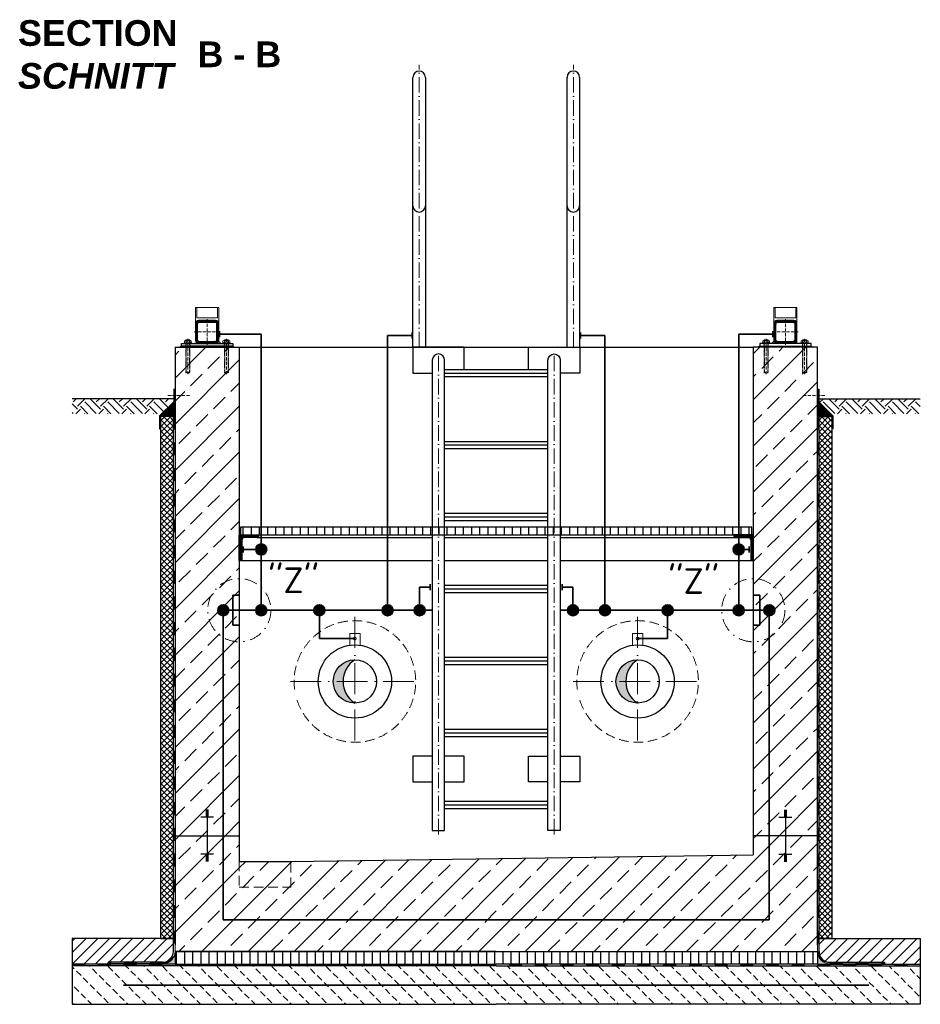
# Model space of a CAD drawing. Header units: millimetres. Extents: x -74917 to 39069, y -531 to 18593.
# Tile 12 of 12: x 18133 to 21637, y 3745 to 7576. Entities that reach past the tile are written whole.
import ezdxf

# ---------------------------------------------------------------- set-up
doc = ezdxf.new("R2010")
doc.units = ezdxf.units.MM
for name, pattern in [('ACAD_ISO10W100', [18, 12, -3, 0, -3]), ('JIS_02_1.0', [2, 1, -1]), ('STRICHPUNKT2', [0.5, 0.25, -0.125, 0, -0.125]), ('VERDECKT2', [0.1875, 0.125, -0.0625])]:
    doc.linetypes.add(name, pattern=pattern)
for name, color, linetype, lineweight in [('Beschriftung', 7, 'Continuous', 9), ('P------T7', 7, 'Continuous', 18), ('P-DABDICHTUNG', 7, 'Continuous', 18), ('P-ES-MD', 1, 'VERDECKT2', 18), ('P-SSLEIX', 7, 'STRICHPUNKT2', 18), ('verz. Bandstahl 30x3_5mm auf Putz', 1, 'GRENZE1', 35), ('verz. Bandstahl 30x3_5mm im Beton', 5, 'GRENZE1', 35)]:
    doc.layers.add(name, color=color, linetype=linetype, lineweight=lineweight)
doc.styles.add('LBB3.5M1000', font='isocp.shx', dxfattribs={"height": 3.5})
doc.linetypes.add('GRENZE1', pattern='A,6.35,-2.54,[133,ltypeshp.shx,S=2.54,R=0,X=-2.54,Y=0],-2.54,25.4', length=36.83)
pattern_1 = [(45, (18537.166, 6071.91), (7e-15, 89.8026), [63.5, -63.5]), (45, (18520.33, 6088.75), (7e-15, 89.8026), [63.5, -63.5]), (45, (18503.49, 6105.586), (7e-15, 89.8026), [63.5, -63.5]), (135, (18503.49, 6116.81), (-89.8026, 7e-15), [63.5, -63.5]), (135, (18520.33, 6133.65), (-89.8026, 7e-15), [63.5, -63.5]), (135, (18537.166, 6150.49), (-89.8026, 7e-15), [63.5, -63.5])]
pattern_2 = [(45, (19987.17, 5276.05), (-89.803, 89.803), []), (45, (20076.97, 5276.05), (-89.8026, 89.8026), [63.5, -31.75])]
pattern_3 = [(50, (21319.3386, 3926.0474), (3.4683817, -0.303444), [0.36267, -3.989368]), (355, (21319.3386, 3926.0474), (-0.6709456, 3.6372986), [0.290136, -3.1914945]), (100.45144, (21319.6276, 3926.022), (2.797436, 3.3338545), [0.308222, -3.3904412]), (46.1842, (21319.3386, 3927.0145), (5.16075, -0.800385), [0.544005, -5.984052]), (96.63564, (21319.7686, 3926.948), (4.519649, 4.710446), [0.462333, -5.085665]), (351.18416, (21319.3386, 3927.0145), (4.519649, 4.710446), [0.435204, -4.787242]), (21, (21319.822, 3926.7728), (2.8864024, -1.946903), [0.36267, -3.989368]), (326, (21319.822, 3926.7728), (1.176575, 3.506534), [0.290136, -3.1914945]), (71.45144, (21320.0627, 3926.6105), (4.0629775, 1.559631), [0.308222, -3.3904412]), (37.5, (21319.3386, 3926.0474), (0.05880017, 1.6097408), [0, -3.1528098, 0, -3.2398505, 0, -3.2035835]), (7.5, (21319.3386, 3926.0474), (1.2720985, 1.9072164), [0, -1.8471984, 0, -3.0802758, 0, -1.2209884]), (327.5, (21318.2602, 3926.0474), (2.5813506, -0.1090663), [0, -1.2088994, 0, -3.7717663, 0, -5.0048437]), (317.5, (21317.7767, 3926.0474), (2.8200537, 0.4840674), [0, -1.5715693, 0, -2.5048397, 0, -3.5541644])]
pattern_4 = [(45, (21440.166, 3951.047), (-22.45064, 22.45064), [])]
pattern_5 = [(90, (6611.081, 2601.48), (-1.5, 9e-17), []), (90, (6610.8935, 2601.48), (-1.5, 9e-17), []), (90, (6610.706, 2601.48), (-1.5, 9e-17), [])]
pattern_6 = [(45, (19537.166, 5411.297), (-11.22532, 11.22532), []), (135, (19537.166, 5411.297), (-11.22532, -11.22532), [])]
pattern_7 = [(135, (18709.1664, 6059.2365), (-6.173926, 1.683798), [7.9375, -1.5875, 0, -1.5875])]
pattern_8 = [(45, (-65248.346, 43920.8252), (-2.24506403, 2.24506403), [])]

msp = doc.modelspace()

# ---------------------------------------------------------------- hatches: boundary and pattern name
at = {"lineweight": 5}
h = msp.add_hatch(dxfattribs=at)
h.set_pattern_fill('ANSI31', color=0)
h.set_pattern_definition([(45, (-125642.7314, 45631.6403), (-2.24506403, 2.24506403), [])])
edge = h.paths.add_edge_path()
edge.add_line((18829.16639, 6406.04743), (18895.16639, 6406.04743))
edge.add_arc((18895.16639, 6394.04743), 12, 0, 90, ccw=False)
edge.add_line((18907.16639, 6394.04743), (18907.16639, 6328.04743))
edge.add_arc((18895.16639, 6328.04743), 12, -90, 0, ccw=False)
edge.add_line((18895.16639, 6316.04743), (18829.16639, 6316.04743))
edge.add_arc((18829.16639, 6328.04743), 12, 180, 270, ccw=False)
edge.add_line((18817.16639, 6328.04743), (18817.16639, 6394.04743))
edge.add_arc((18829.16639, 6394.04743), 12, 90, 180, ccw=False)
edge = h.paths.add_edge_path(flags=16)
edge.add_arc((18833.16639, 6332.04743), 8, 180, 270, ccw=False)
edge.add_line((18825.16639, 6332.04743), (18825.16639, 6390.04743))
edge.add_arc((18833.16639, 6390.04743), 8, 90, 180, ccw=False)
edge.add_line((18833.16639, 6398.04743), (18891.16639, 6398.04743))
edge.add_arc((18891.16639, 6390.04743), 8, 0, 90, ccw=False)
edge.add_line((18899.16639, 6390.04743), (18899.16639, 6332.04743))
edge.add_arc((18891.16639, 6332.04743), 8, -90, 0, ccw=False)
edge.add_line((18891.16639, 6324.04743), (18833.16639, 6324.04743))
h = msp.add_hatch(dxfattribs=at)
h.set_pattern_fill('ANSI31', color=0)
h.set_pattern_definition([(45, (-125392.7314, 45631.6403), (-2.24506403, 2.24506403), [])])
edge = h.paths.add_edge_path()
edge.add_line((21145.16639, 6406.04743), (21079.16639, 6406.04743))
edge.add_arc((21079.16639, 6394.04743), 12, 90, 180)
edge.add_line((21067.16639, 6394.04743), (21067.16639, 6328.04743))
edge.add_arc((21079.16639, 6328.04743), 12, 180, 270)
edge.add_line((21079.16639, 6316.04743), (21145.16639, 6316.04743))
edge.add_arc((21145.16639, 6328.04743), 12, 270, 360)
edge.add_line((21157.16639, 6328.04743), (21157.16639, 6394.04743))
edge.add_arc((21145.16639, 6394.04743), 12, 0, 90)
edge = h.paths.add_edge_path(flags=16)
edge.add_arc((21141.16639, 6332.04743), 8, 270, 360)
edge.add_line((21149.16639, 6332.04743), (21149.16639, 6390.04743))
edge.add_arc((21141.16639, 6390.04743), 8, 0, 90)
edge.add_line((21141.16639, 6398.04743), (21083.16639, 6398.04743))
edge.add_arc((21083.16639, 6390.04743), 8, 90, 180)
edge.add_line((21075.16639, 6390.04743), (21075.16639, 6332.04743))
edge.add_arc((21083.16639, 6332.04743), 8, 180, 270)
edge.add_line((21083.16639, 6324.04743), (21141.16639, 6324.04743))
h = msp.add_hatch(color=0)
h.dxf.hatch_style = 1
h.paths.add_polyline_path([(18906.74443, 6324.89322), (18915.59022, 6316.04743), (18895.16639, 6316.04743, 0.338290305)])
h.paths.add_polyline_path([(18817.58835, 6324.89322, 0.338290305), (18829.16639, 6316.04743), (18808.74256, 6316.04743)])
h = msp.add_hatch(color=0)
h.dxf.hatch_style = 1
h.paths.add_polyline_path([(21067.58835, 6324.89322), (21058.74256, 6316.04743), (21079.16639, 6316.04743, -0.338290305)])
h.paths.add_polyline_path([(21156.74443, 6324.89322, -0.338290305), (21145.16639, 6316.04743), (21165.59022, 6316.04743)])
at = {"lineweight": 0}
h = msp.add_hatch(dxfattribs=at)
h.set_pattern_fill('ANSI33', color=256, scale=20)
h.set_pattern_definition(pattern_2)
h.paths.add_polyline_path([(18987.16639, 6301.04743), (18737.16639, 6301.04743), (18737.16639, 4401.04743), (18987.16639, 4401.04743)])
h = msp.add_hatch(dxfattribs=at)
h.set_pattern_fill('ANSI33', color=256, scale=20)
h.set_pattern_definition(pattern_2)
h.paths.add_polyline_path([(21237.16639, 6301.04743), (20987.16639, 6301.04743), (20987.16639, 4401.04743), (21237.16639, 4401.04743)])
h = msp.add_hatch()
h.set_pattern_fill('EARTH', color=256, scale=10, angle=45)
h.set_pattern_definition(pattern_1)
h.paths.add_polyline_path([(18685.79904, 6042.77177), (18732.32144, 6089.29417), (18732.32144, 6101.04743), (18337.16639, 6101.04743), (18337.16639, 6042.77177)])
h = msp.add_hatch()
h.set_pattern_fill('EARTH', color=256, scale=10, angle=45)
h.set_pattern_definition(pattern_1)
h.paths.add_polyline_path([(21288.53374, 6042.77177), (21242.01134, 6089.29417), (21242.01134, 6101.04743), (21637.16639, 6101.04743), (21637.16639, 6042.77177)])
at = {"lineweight": 5}
h = msp.add_hatch(dxfattribs=at)
h.set_pattern_fill('ANSI36', color=256, angle=90)
h.set_pattern_definition(pattern_7)
h.paths.add_polyline_path([(18737.16639, 6087.2365), (18681.16639, 6031.2365), (18731.16639, 6031.2365), (18737.16639, 6031.2365)])
h = msp.add_hatch(dxfattribs=at)
h.set_pattern_fill('ANSI36', color=256, angle=90)
h.set_pattern_definition(pattern_7)
h.paths.add_polyline_path([(21237.16639, 6087.2365), (21293.16639, 6031.2365), (21243.16639, 6031.2365), (21237.16639, 6031.2365)])
h = msp.add_hatch(dxfattribs=at)
h.set_pattern_fill('ANSI37', color=256, scale=5)
h.set_pattern_definition(pattern_6)
h.paths.add_polyline_path([(18731.16639, 6031.2365), (18681.16639, 6031.2365), (18681.16639, 4001.04743), (18731.16639, 4001.04743)])
h = msp.add_hatch(dxfattribs=at)
h.set_pattern_fill('ANSI37', color=256, scale=5)
h.set_pattern_definition(pattern_6)
h.paths.add_polyline_path([(21243.16639, 6031.2365), (21293.16639, 6031.2365), (21293.16639, 4001.04743), (21243.16639, 4001.04743)])
h = msp.add_hatch()
h.set_pattern_fill('ANSI31', color=256, scale=10, angle=45)
h.set_pattern_definition([(90, (19987.166, 5586.047), (-31.75, 5e-15), [])])
h.paths.add_polyline_path([(18992.16639, 5601.04743), (18992.16639, 5571.04743), (20982.16639, 5571.04743), (20982.16639, 5601.04743)])
at = {"lineweight": 9}
h = msp.add_hatch(dxfattribs=at)
h.set_pattern_fill('ANSI31', color=256)
h.set_pattern_definition(pattern_8)
edge = h.paths.add_edge_path()
edge.add_line((18987.16639, 5471.04743), (18987.16639, 5571.04743))
edge.add_line((18987.16639, 5571.04743), (19062.16639, 5571.04743))
edge.add_line((19062.16639, 5571.04743), (19062.16639, 5566.04743))
edge.add_arc((19057.16639, 5566.04743), 5, -90, 0, ccw=False)
edge.add_line((19057.16639, 5561.04743), (19007.16639, 5561.04743))
edge.add_arc((19007.16639, 5551.04743), 10, 90, 180)
edge.add_line((18997.16639, 5551.04743), (18997.16639, 5476.04743))
edge.add_arc((18992.16639, 5476.04743), 5, -90, 0, ccw=False)
edge.add_line((18992.16639, 5471.04743), (18987.16639, 5471.04743))
h = msp.add_hatch(dxfattribs=at)
h.set_pattern_fill('ANSI31', color=256)
h.set_pattern_definition(pattern_8)
edge = h.paths.add_edge_path()
edge.add_line((20987.16639, 5471.04743), (20987.16639, 5571.04743))
edge.add_line((20987.16639, 5571.04743), (20912.16639, 5571.04743))
edge.add_line((20912.16639, 5571.04743), (20912.16639, 5566.04743))
edge.add_arc((20917.16639, 5566.04743), 5, 540, 630)
edge.add_line((20917.16639, 5561.04743), (20967.16639, 5561.04743))
edge.add_arc((20967.16639, 5551.04743), 10, 360, 450, ccw=False)
edge.add_line((20977.16639, 5551.04743), (20977.16639, 5476.04743))
edge.add_arc((20982.16639, 5476.04743), 5, 540, 630)
edge.add_line((20982.16639, 5471.04743), (20987.16639, 5471.04743))
h = msp.add_hatch(color=256)
h.dxf.hatch_style = 1
h.paths.add_polyline_path([(19437.16639, 5085.19743, 0.4142135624), (19353.01639, 5001.04743), (19391.20657, 5001.04743, -0.2552857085)])
h.paths.add_polyline_path([(19391.20657, 5001.04743), (19353.01639, 5001.04743, 0.4142135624), (19437.16639, 4916.89743, -0.2552857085)])
h = msp.add_hatch(color=256)
h.dxf.hatch_style = 1
h.paths.add_polyline_path([(20537.16639, 5085.19743, 0.4142135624), (20453.01639, 5001.04743), (20491.20657, 5001.04743, -0.2552857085)])
h.paths.add_polyline_path([(20491.20657, 5001.04743), (20453.01639, 5001.04743, 0.4142135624), (20537.16639, 4916.89743, -0.2552857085)])
at = {"lineweight": 0}
h = msp.add_hatch(dxfattribs=at)
h.set_pattern_fill('ANSI33', color=256, scale=20)
h.set_pattern_definition(pattern_2)
h.paths.add_polyline_path([(21237.16639, 4401.04743), (20987.16639, 4401.04743), (20987.16639, 4326.04743), (19187.16639, 4301.04743), (19187.16639, 4201.04743), (18987.16639, 4201.04743), (18987.16639, 4601.04743), (18987.16639, 4401.04743), (18737.16639, 4401.04743), (18737.16639, 4275.22542), (18737.16639, 3951.04743), (19987.16639, 3951.04743), (21237.16639, 3951.04743), (21237.16639, 4275.22542)])
h = msp.add_hatch(dxfattribs=at)
h.set_pattern_fill('ANSI33', color=256, scale=20)
h.set_pattern_definition(pattern_2)
h.paths.add_polyline_path([(19187.16639, 4301.04743), (18987.16639, 4301.04743), (18987.16639, 4201.04743), (19187.16639, 4201.04743)])
h = msp.add_hatch()
h.set_pattern_fill('ANSI31', color=256, scale=10)
h.set_pattern_definition(pattern_4)
edge = h.paths.add_edge_path()
edge.add_line((18476.79126, 3908.69145), (18476.79126, 3901.04743))
edge.add_line((18476.79126, 3901.04743), (18337.16639, 3901.04743))
edge.add_line((18337.16639, 3901.04743), (18337.16639, 4001.04743))
edge.add_line((18337.16639, 4001.04743), (18731.16639, 4001.04743))
edge.add_line((18731.16639, 4001.04743), (18731.16639, 3951.04743))
edge.add_arc((18688.81041, 3951.04743), 42.35598, 270, 360, ccw=False)
edge.add_line((18688.81041, 3908.69145), (18476.79126, 3908.69145))
h = msp.add_hatch()
h.set_pattern_fill('ANSI31', color=256, scale=10)
h.set_pattern_definition(pattern_4)
edge = h.paths.add_edge_path()
edge.add_line((21497.54152, 3908.69145), (21497.54152, 3901.04743))
edge.add_line((21497.54152, 3901.04743), (21637.16639, 3901.04743))
edge.add_line((21637.16639, 3901.04743), (21637.16639, 4001.04743))
edge.add_line((21637.16639, 4001.04743), (21243.16639, 4001.04743))
edge.add_line((21243.16639, 4001.04743), (21243.16639, 3951.04743))
edge.add_arc((21285.52237, 3951.04743), 42.35598, 180, 270)
edge.add_line((21285.52237, 3908.69145), (21497.54152, 3908.69145))
h = msp.add_hatch(dxfattribs=at)
h.set_pattern_fill('AR-CONC', color=256, scale=0.48356)
h.set_pattern_definition(pattern_3)
edge = h.paths.add_edge_path()
edge.add_line((18662.86732, 3901.04743), (18688.81041, 3902.69145))
edge.add_arc((18688.81041, 3951.04743), 48.35598, 270, 360)
edge.add_line((18737.16639, 3951.04743), (18737.16639, 3901.04743))
edge.add_line((18737.16639, 3901.04743), (18662.86732, 3901.04743))
h = msp.add_hatch()
h.set_pattern_fill('ANSI31', color=256, scale=10, angle=45)
h.set_pattern_definition([(90, (19537.166, 3926.047), (-31.75, 5e-15), [])])
h.paths.add_polyline_path([(18737.16639, 3951.04743), (18737.16639, 3901.04743), (21237.16639, 3901.04743), (21237.16639, 3951.04743)])
h = msp.add_hatch(dxfattribs=at)
h.set_pattern_fill('AR-CONC', color=256, scale=0.48356)
h.set_pattern_definition(pattern_3)
edge = h.paths.add_edge_path()
edge.add_line((21311.46546, 3901.04743), (21285.52237, 3902.69145))
edge.add_arc((21285.52237, 3951.04743), 48.35598, 180, 270, ccw=False)
edge.add_line((21237.16639, 3951.04743), (21237.16639, 3901.04743))
edge.add_line((21237.16639, 3901.04743), (21311.46546, 3901.04743))
h = msp.add_hatch(dxfattribs=at)
h.set_pattern_fill('BETON_UNBEWEHRT', color=256, scale=200, angle=90, pattern_type=2)
h.set_pattern_definition([(135, (12449.294, 3980.403), (-35.35534, -35.35534), [25, -12.5])])
h.paths.add_polyline_path([(18337.16639, 3895.04743), (18337.16639, 3745.04743), (21637.16639, 3745.04743), (21637.16639, 3895.04743)])
at = {"layer": 'P-DABDICHTUNG'}
h = msp.add_hatch(dxfattribs=at)
h.set_pattern_fill('PLAST', scale=6, angle=90, style=0)
h.set_pattern_definition(pattern_5)
h.paths.add_polyline_path([(18476.79126, 3901.04743), (18476.79126, 3902.69145), (18536.29837, 3902.69145), (18536.29837, 3901.04743)])
h = msp.add_hatch(dxfattribs=at)
h.set_pattern_fill('PLAST', scale=6, angle=90, style=0)
h.set_pattern_definition(pattern_5)
h.paths.add_polyline_path([(21497.54152, 3901.04743), (21497.54152, 3902.69145), (21438.03441, 3902.69145), (21438.03441, 3901.04743)])
at = {"layer": 'verz. Bandstahl 30x3_5mm auf Putz', "ltscale": 5}
h = msp.add_hatch(color=256, dxfattribs=at)
h.dxf.hatch_style = 1
edge = h.paths.add_edge_path()
edge.add_arc((19072.51953, 5514.59574), 21.43508, -180, 180)
h = msp.add_hatch(color=256, dxfattribs=at)
h.dxf.hatch_style = 1
edge = h.paths.add_edge_path()
edge.add_arc((20930.49764, 5514.59574), 21.43508, 360, 720, ccw=False)
h = msp.add_hatch(color=256, dxfattribs=at)
h.dxf.hatch_style = 1
edge = h.paths.add_edge_path()
edge.add_arc((19072.51953, 5278.12243), 21.43508, -180, 180)
h = msp.add_hatch(color=256, dxfattribs=at)
h.dxf.hatch_style = 1
edge = h.paths.add_edge_path()
edge.add_arc((19298.88703, 5278.12243), 21.43508, 360, 720, ccw=False)
h = msp.add_hatch(color=256, dxfattribs=at)
h.dxf.hatch_style = 1
edge = h.paths.add_edge_path()
edge.add_arc((19564.21852, 5278.12243), 21.43508, -180, 180)
h = msp.add_hatch(color=256, dxfattribs=at)
h.dxf.hatch_style = 1
edge = h.paths.add_edge_path()
edge.add_arc((19688.82795, 5278.12243), 21.43508, -180, 180)
h = msp.add_hatch(color=256, dxfattribs=at)
h.dxf.hatch_style = 1
edge = h.paths.add_edge_path()
edge.add_arc((20285.50484, 5278.12243), 21.43508, -180, 180)
h = msp.add_hatch(color=256, dxfattribs=at)
h.dxf.hatch_style = 1
edge = h.paths.add_edge_path()
edge.add_arc((20410.11426, 5278.12243), 21.43508, 360, 720, ccw=False)
h = msp.add_hatch(color=256, dxfattribs=at)
h.dxf.hatch_style = 1
edge = h.paths.add_edge_path()
edge.add_arc((20654.01068, 5278.12243), 21.43508, -180, 180)
h = msp.add_hatch(color=256, dxfattribs=at)
h.dxf.hatch_style = 1
edge = h.paths.add_edge_path()
edge.add_arc((20930.49764, 5278.12243), 21.43508, 360, 720, ccw=False)
at = {"layer": 'verz. Bandstahl 30x3_5mm im Beton', "ltscale": 5}
h = msp.add_hatch(color=256, dxfattribs=at)
h.dxf.hatch_style = 1
edge = h.paths.add_edge_path()
edge.add_arc((18924.66639, 5278.12243), 21.43508, 360, 720, ccw=False)
h = msp.add_hatch(color=256, dxfattribs=at)
h.dxf.hatch_style = 1
edge = h.paths.add_edge_path()
edge.add_arc((21049.66639, 5278.12243), 21.43508, -180, 180)

# ---------------------------------------------------------------- linework, layer by layer
at = {"linetype": 'ACAD_ISO10W100', "lineweight": 18, "ltscale": 5}
for p, q in [((19687.16639, 6301.04743), (19687.16639, 7400.35449)), ((20287.16639, 6301.04743), (20287.16639, 7400.35449)), ((19762.16639, 4406.04743), (19762.16639, 6290.19743)), ((20212.16639, 4406.04743), (20212.16639, 6290.19743))]:
    msp.add_line(p, q, dxfattribs=at)
for p, q in [((19663.01639, 6301.04743), (19663.01639, 7351.20449)), ((19711.31639, 7351.20449), (19711.31639, 6301.04743)), ((20263.01639, 6301.04743), (20263.01639, 7351.20449)), ((20311.31639, 7351.20449), (20311.31639, 6301.04743)), ((18906.74443, 6324.89322), (18915.59022, 6316.04743)), ((21067.58835, 6324.89322), (21058.74256, 6316.04743)), ((18737.16639, 6301.04743), (18737.16639, 3975.22542)), ((18737.16639, 6301.04743), (18987.16639, 6301.04743)), ((18762.16639, 6306.04743), (18757.16639, 6301.04743)), ((18962.16639, 6306.04743), (18967.16639, 6301.04743)), ((18987.16639, 6301.04743), (18987.16639, 4301.04743)), ((18987.16639, 6301.04743), (20987.16639, 6301.04743)), ((21237.16639, 6301.04743), (20987.16639, 6301.04743)), ((20987.16639, 6301.04743), (20987.16639, 4326.04743)), ((21012.16639, 6306.04743), (21007.16639, 6301.04743)), ((21212.16639, 6306.04743), (21217.16639, 6301.04743)), ((21237.16639, 3975.22542), (21237.16639, 6301.04743)), ((19786.31639, 6215.18743), (20188.01639, 6215.18743)), ((19786.31639, 6201.04743), (20188.01639, 6201.04743)), ((19786.31639, 6186.90743), (20188.01639, 6186.90743)), ((18732.32144, 6101.04743), (18337.16639, 6101.04743)), ((21242.01134, 6101.04743), (21637.16639, 6101.04743)), ((18681.16639, 6031.2365), (18737.16639, 6087.2365)), ((21293.16639, 6031.2365), (21237.16639, 6087.2365)), ((18731.16639, 6031.2365), (18737.16639, 6031.2365)), ((21243.16639, 6031.2365), (21237.16639, 6031.2365)), ((19786.31639, 5935.18743), (20188.01639, 5935.18743)), ((19786.31639, 5921.04743), (20188.01639, 5921.04743)), ((19786.31639, 5906.90743), (20188.01639, 5906.90743)), ((19786.31639, 5655.18743), (20188.01639, 5655.18743)), ((19786.31639, 5641.04743), (20188.01639, 5641.04743)), ((19786.31639, 5626.90743), (20188.01639, 5626.90743)), ((19057.16639, 5561.04743), (19738.01639, 5561.04743)), ((19786.31639, 5561.04743), (20188.01639, 5561.04743)), ((20236.31639, 5561.04743), (20917.16639, 5561.04743)), ((18992.16639, 5471.04743), (19738.01639, 5471.04743)), ((19786.31639, 5471.04743), (20188.01639, 5471.04743)), ((20236.31639, 5471.04743), (20982.16639, 5471.04743)), ((19786.31639, 5375.18743), (20188.01639, 5375.18743)), ((19786.31639, 5361.04743), (20188.01639, 5361.04743)), ((19786.31639, 5346.90743), (20188.01639, 5346.90743)), ((19786.31639, 5095.18743), (20188.01639, 5095.18743)), ((19786.31639, 5081.04743), (20188.01639, 5081.04743)), ((19786.31639, 5066.90743), (20188.01639, 5066.90743)), ((19786.31639, 4815.18743), (20188.01639, 4815.18743)), ((19786.31639, 4801.04743), (20188.01639, 4801.04743)), ((19786.31639, 4786.90743), (20188.01639, 4786.90743)), ((19786.31639, 4535.18743), (20188.01639, 4535.18743)), ((19786.31639, 4521.04743), (20188.01639, 4521.04743)), ((18867.16639, 4500.70071), (18857.16639, 4500.70071)), ((18867.16639, 4497.1808), (18857.16639, 4497.1808)), ((18867.16639, 4493.6609), (18857.16639, 4493.6609)), ((18867.16639, 4490.14099), (18857.16639, 4490.14099)), ((18867.16639, 4486.62109), (18857.16639, 4486.62109)), ((18867.16639, 4483.10118), (18857.16639, 4483.10118)), ((18862.16639, 4501.04743), (18862.16639, 4401.04743)), ((19786.31639, 4506.90743), (20188.01639, 4506.90743)), ((21107.16639, 4500.70071), (21117.16639, 4500.70071)), ((21107.16639, 4497.1808), (21117.16639, 4497.1808)), ((21107.16639, 4493.6609), (21117.16639, 4493.6609)), ((21107.16639, 4490.14099), (21117.16639, 4490.14099)), ((21107.16639, 4486.62109), (21117.16639, 4486.62109)), ((21107.16639, 4483.10118), (21117.16639, 4483.10118)), ((21112.16639, 4501.04743), (21112.16639, 4401.04743)), ((18887.16639, 4472.54147), (18837.16639, 4472.54147)), ((18867.16639, 4479.58128), (18857.16639, 4479.58128)), ((18867.16639, 4476.06137), (18857.16639, 4476.06137)), ((21087.16639, 4472.54147), (21137.16639, 4472.54147)), ((21107.16639, 4479.58128), (21117.16639, 4479.58128)), ((21107.16639, 4476.06137), (21117.16639, 4476.06137)), ((18737.16639, 4401.04743), (18987.16639, 4401.04743)), ((18862.16639, 4401.04743), (18862.16639, 4301.04743)), ((21237.16639, 4401.04743), (20987.16639, 4401.04743)), ((21112.16639, 4401.04743), (21112.16639, 4301.04743)), ((18887.16639, 4329.55339), (18837.16639, 4329.55339)), ((21087.16639, 4329.55339), (21137.16639, 4329.55339)), ((18867.16639, 4326.03348), (18857.16639, 4326.03348)), ((18867.16639, 4322.51358), (18857.16639, 4322.51358)), ((18867.16639, 4318.99367), (18857.16639, 4318.99367)), ((18867.16639, 4315.47377), (18857.16639, 4315.47377)), ((18867.16639, 4311.95386), (18857.16639, 4311.95386)), ((18867.16639, 4308.43396), (18857.16639, 4308.43396)), ((18867.16639, 4304.91405), (18857.16639, 4304.91405)), ((18867.16639, 4301.39415), (18857.16639, 4301.39415)), ((18987.16639, 4301.04743), (19187.16639, 4301.04743)), ((19187.16639, 4301.04743), (20987.16639, 4326.04743)), ((21107.16639, 4326.03348), (21117.16639, 4326.03348)), ((21107.16639, 4322.51358), (21117.16639, 4322.51358)), ((21107.16639, 4318.99367), (21117.16639, 4318.99367)), ((21107.16639, 4315.47377), (21117.16639, 4315.47377)), ((21107.16639, 4311.95386), (21117.16639, 4311.95386)), ((21107.16639, 4308.43396), (21117.16639, 4308.43396)), ((21107.16639, 4304.91405), (21117.16639, 4304.91405)), ((21107.16639, 4301.39415), (21117.16639, 4301.39415)), ((18731.16639, 4001.04743), (18337.16639, 4001.04743)), ((18337.16639, 4001.04743), (18337.16639, 3895.04743)), ((18731.16639, 3951.04743), (18731.16639, 4001.04743)), ((21243.16639, 3951.04743), (21243.16639, 4001.04743)), ((21243.16639, 4001.04743), (21637.16639, 4001.04743)), ((21637.16639, 4001.04743), (21637.16639, 3895.04743)), ((18737.16639, 3951.04743), (21237.16639, 3951.04743)), ((18476.79126, 3908.69145), (18476.79126, 3901.04743)), ((18688.81041, 3908.69145), (18476.79126, 3908.69145)), ((21285.52237, 3908.69145), (21497.54152, 3908.69145)), ((21497.54152, 3908.69145), (21497.54152, 3901.04743)), ((18737.16639, 3901.04743), (18337.16639, 3901.04743)), ((18688.81041, 3902.69145), (18476.79126, 3902.69145)), ((21237.16639, 3901.04743), (21637.16639, 3901.04743)), ((21285.52237, 3902.69145), (21497.54152, 3902.69145))]:
    msp.add_line(p, q)
at = {"linetype": 'ACAD_ISO10W100', "lineweight": 5}
for p, q in [((18862.16639, 6411.04743), (18862.16639, 6311.04743)), ((21112.16639, 6411.04743), (21112.16639, 6311.04743)), ((18912.16639, 6361.04743), (18812.16639, 6361.04743)), ((21062.16639, 6361.04743), (21162.16639, 6361.04743)), ((18787.16639, 6196.04743), (18787.16639, 6334.10843)), ((18937.16639, 6196.04743), (18937.16639, 6334.10843)), ((21037.16639, 6196.04743), (21037.16639, 6334.10843)), ((21187.16639, 6196.04743), (21187.16639, 6334.10843)), ((18709.07835, 6113.46574), (18796.58942, 6113.46574)), ((21265.25444, 6113.46574), (21177.74337, 6113.46574))]:
    msp.add_line(p, q, dxfattribs=at)
at = {"linetype": 'Continuous', "lineweight": 9}
for p, q in [((18773.76639, 6320.04743), (18773.76639, 6326.04743)), ((18777.23059, 6327.04743), (18797.10219, 6327.04743)), ((18779.16639, 6329.54743), (18795.16639, 6329.54743)), ((18779.16639, 6329.54743), (18779.16639, 6327.04743)), ((18780.39139, 6329.98253), (18780.39139, 6327.04743)), ((18780.69459, 6320.04743), (18780.69459, 6326.04743)), ((18793.63819, 6320.04743), (18793.63819, 6326.04743)), ((18793.94139, 6329.98253), (18793.94139, 6327.04743)), ((18795.16639, 6329.54743), (18795.16639, 6327.04743)), ((18800.56639, 6320.04743), (18800.56639, 6326.04743)), ((18923.76639, 6320.04743), (18923.76639, 6326.04743)), ((18947.10219, 6327.04743), (18927.23059, 6327.04743)), ((18945.16639, 6329.54743), (18929.16639, 6329.54743)), ((18929.16639, 6329.54743), (18929.16639, 6327.04743)), ((18930.39139, 6329.98253), (18930.39139, 6327.04743)), ((18930.69459, 6320.04743), (18930.69459, 6326.04743)), ((18943.63819, 6320.04743), (18943.63819, 6326.04743)), ((18943.94139, 6329.98253), (18943.94139, 6327.04743)), ((18945.16639, 6329.54743), (18945.16639, 6327.04743)), ((18950.56639, 6320.04743), (18950.56639, 6326.04743)), ((21023.76639, 6320.04743), (21023.76639, 6326.04743)), ((21027.23059, 6327.04743), (21047.10219, 6327.04743)), ((21029.16639, 6329.54743), (21045.16639, 6329.54743)), ((21029.16639, 6329.54743), (21029.16639, 6327.04743)), ((21030.39139, 6329.98253), (21030.39139, 6327.04743)), ((21030.69459, 6320.04743), (21030.69459, 6326.04743)), ((21043.63819, 6320.04743), (21043.63819, 6326.04743)), ((21043.94139, 6329.98253), (21043.94139, 6327.04743)), ((21045.16639, 6329.54743), (21045.16639, 6327.04743)), ((21050.56639, 6320.04743), (21050.56639, 6326.04743)), ((21173.76639, 6320.04743), (21173.76639, 6326.04743)), ((21197.10219, 6327.04743), (21177.23059, 6327.04743)), ((21195.16639, 6329.54743), (21179.16639, 6329.54743)), ((21179.16639, 6329.54743), (21179.16639, 6327.04743)), ((21180.39139, 6329.98253), (21180.39139, 6327.04743)), ((21180.69459, 6320.04743), (21180.69459, 6326.04743)), ((21193.63819, 6320.04743), (21193.63819, 6326.04743)), ((21193.94139, 6329.98253), (21193.94139, 6327.04743)), ((21195.16639, 6329.54743), (21195.16639, 6327.04743)), ((21200.56639, 6320.04743), (21200.56639, 6326.04743)), ((18772.16639, 6316.04743), (18772.16639, 6319.04743)), ((18772.16639, 6319.04743), (18802.16639, 6319.04743)), ((18802.16639, 6316.04743), (18802.16639, 6319.04743)), ((18952.16639, 6319.04743), (18922.16639, 6319.04743)), ((18922.16639, 6316.04743), (18922.16639, 6319.04743)), ((18952.16639, 6316.04743), (18952.16639, 6319.04743)), ((21022.16639, 6316.04743), (21022.16639, 6319.04743)), ((21022.16639, 6319.04743), (21052.16639, 6319.04743)), ((21052.16639, 6316.04743), (21052.16639, 6319.04743)), ((21202.16639, 6319.04743), (21172.16639, 6319.04743)), ((21172.16639, 6316.04743), (21172.16639, 6319.04743)), ((21202.16639, 6316.04743), (21202.16639, 6319.04743))]:
    msp.add_line(p, q, dxfattribs=at)
at = {"linetype": 'JIS_02_1.0', "lineweight": 5, "ltscale": 2}
for p, q in [((18779.16639, 6202.54743), (18779.16639, 6329.54743)), ((18780.39139, 6202.11236), (18780.39139, 6327.04743)), ((18793.94139, 6202.11236), (18793.94139, 6327.04743)), ((18795.16639, 6202.54743), (18795.16639, 6329.54743)), ((18929.16639, 6202.54743), (18929.16639, 6329.54743)), ((18930.39139, 6202.11236), (18930.39139, 6327.04743)), ((18943.94139, 6202.11236), (18943.94139, 6327.04743)), ((18945.16639, 6202.54743), (18945.16639, 6329.54743)), ((21029.16639, 6202.54743), (21029.16639, 6329.54743)), ((21030.39139, 6202.11236), (21030.39139, 6327.04743)), ((21043.94139, 6202.11236), (21043.94139, 6327.04743)), ((21045.16639, 6202.54743), (21045.16639, 6329.54743)), ((21179.16639, 6202.54743), (21179.16639, 6329.54743)), ((21180.39139, 6202.11236), (21180.39139, 6327.04743)), ((21193.94139, 6202.11236), (21193.94139, 6327.04743)), ((21195.16639, 6202.54743), (21195.16639, 6329.54743)), ((18778.66639, 6301.04743), (18778.66639, 6319.04743)), ((18795.66639, 6301.04743), (18795.66639, 6319.04743)), ((18928.66639, 6301.04743), (18928.66639, 6319.04743)), ((18945.66639, 6301.04743), (18945.66639, 6319.04743)), ((21028.66639, 6301.04743), (21028.66639, 6319.04743)), ((21045.66639, 6301.04743), (21045.66639, 6319.04743)), ((21178.66639, 6301.04743), (21178.66639, 6319.04743)), ((21195.66639, 6301.04743), (21195.66639, 6319.04743)), ((18779.16639, 6202.54743), (18795.16639, 6202.54743)), ((18945.16639, 6202.54743), (18929.16639, 6202.54743)), ((21029.16639, 6202.54743), (21045.16639, 6202.54743)), ((21195.16639, 6202.54743), (21179.16639, 6202.54743))]:
    msp.add_line(p, q, dxfattribs=at)
at = {"linetype": 'JIS_02_1.0', "lineweight": 25, "ltscale": 50}
for p, q in [((18734.16639, 6031.2365), (18734.16639, 3951.04743)), ((21240.16639, 6031.2365), (21240.16639, 3951.04743)), ((18337.16639, 3898.04743), (21637.16639, 3898.04743)), ((18688.81041, 3905.69145), (18476.79126, 3905.69145)), ((21285.52237, 3905.69145), (21497.54152, 3905.69145))]:
    msp.add_line(p, q, dxfattribs=at)
at = {"linetype": 'ACAD_ISO10W100', "lineweight": 18, "ltscale": 10}
for p, q in [((19437.16639, 5251.89743), (19437.16639, 4750.19743)), ((20537.16639, 5251.89743), (20537.16639, 4750.19743)), ((19186.31639, 5001.04743), (19688.01639, 5001.04743)), ((20286.31639, 5001.04743), (20788.01639, 5001.04743))]:
    msp.add_line(p, q, dxfattribs=at)
at = {"lineweight": 9}
for points in [[(18817.16639, 6394.04743), (18817.16639, 6456.04743), (18907.16639, 6456.04743), (18907.16639, 6394.04743)], [(21067.16639, 6394.04743), (21067.16639, 6456.04743), (21157.16639, 6456.04743), (21157.16639, 6394.04743)]]:
    msp.add_lwpolyline(points, dxfattribs=at)
for points in [[(18822.16639, 6416.04743), (18902.16639, 6416.04743), (18902.16639, 6456.04743), (18822.16639, 6456.04743)], [(21072.16639, 6416.04743), (21152.16639, 6416.04743), (21152.16639, 6456.04743), (21072.16639, 6456.04743)]]:
    msp.add_lwpolyline(points, close=True, dxfattribs=at)
for points in [[(18829.16639, 6406.04743), (18895.16639, 6406.04743, -0.4142135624), (18907.16639, 6394.04743), (18907.16639, 6328.04743, -0.4142135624), (18895.16639, 6316.04743), (18829.16639, 6316.04743, -0.4142135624), (18817.16639, 6328.04743), (18817.16639, 6394.04743, -0.4142135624)], [(18833.16639, 6324.04743, -0.4142135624), (18825.16639, 6332.04743), (18825.16639, 6390.04743, -0.4142135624), (18833.16639, 6398.04743), (18891.16639, 6398.04743, -0.4142135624), (18899.16639, 6390.04743), (18899.16639, 6332.04743, -0.4142135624), (18891.16639, 6324.04743)], [(21145.16639, 6406.04743), (21079.16639, 6406.04743, 0.4142135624), (21067.16639, 6394.04743), (21067.16639, 6328.04743, 0.4142135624), (21079.16639, 6316.04743), (21145.16639, 6316.04743, 0.4142135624), (21157.16639, 6328.04743), (21157.16639, 6394.04743, 0.4142135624)], [(21141.16639, 6324.04743, 0.4142135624), (21149.16639, 6332.04743), (21149.16639, 6390.04743, 0.4142135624), (21141.16639, 6398.04743), (21083.16639, 6398.04743, 0.4142135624), (21075.16639, 6390.04743), (21075.16639, 6332.04743, 0.4142135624), (21083.16639, 6324.04743)]]:
    msp.add_lwpolyline(points, format="xyb", close=True, dxfattribs=at)
for points in [[(18962.16639, 6306.04743), (18762.16639, 6306.04743), (18762.16639, 6316.04743), (18962.16639, 6316.04743)], [(21012.16639, 6306.04743), (21212.16639, 6306.04743), (21212.16639, 6316.04743), (21012.16639, 6316.04743)], [(18679.20896, 5983.35326), (18679.20896, 6033.35326), (18734.32144, 6088.46574), (18734.32144, 6138.46574), (18732.32144, 6138.46574), (18732.32144, 6089.29417), (18677.20896, 6034.18169), (18677.20896, 5983.35326)], [(21295.12382, 5983.35326), (21295.12382, 6033.35326), (21240.01134, 6088.46574), (21240.01134, 6138.46574), (21242.01134, 6138.46574), (21242.01134, 6089.29417), (21297.12382, 6034.18169), (21297.12382, 5983.35326)], [(18731.16639, 6031.2365), (18681.16639, 6031.2365), (18681.16639, 4001.04743), (18731.16639, 4001.04743)], [(21243.16639, 6031.2365), (21293.16639, 6031.2365), (21293.16639, 4001.04743), (21243.16639, 4001.04743)], [(18992.16639, 5571.04743), (20982.16639, 5571.04743), (20982.16639, 5601.04743), (18992.16639, 5601.04743)]]:
    msp.add_lwpolyline(points, close=True)
for points in [[(19862.16639, 6215.18743), (19862.16639, 6301.04743), (19662.16639, 6301.04743), (19662.16639, 6201.04743), (19738.01639, 6201.04743)], [(20112.16639, 6215.18743), (20112.16639, 6301.04743), (20312.16639, 6301.04743), (20312.16639, 6201.04743), (20236.31639, 6201.04743)], [(19738.01639, 4711.04743), (19662.16639, 4711.04743), (19662.16639, 4611.04743), (19738.01639, 4611.04743)], [(19786.31639, 4611.04743), (19862.16639, 4611.04743), (19862.16639, 4711.04743), (19786.31639, 4711.04743)], [(20188.01639, 4611.04743), (20112.16639, 4611.04743), (20112.16639, 4711.04743), (20188.01639, 4711.04743)], [(20236.31639, 4711.04743), (20312.16639, 4711.04743), (20312.16639, 4611.04743), (20236.31639, 4611.04743)], [(19987.16639, 3951.04743), (18737.16639, 3951.04743), (18737.16639, 3901.04743), (19987.16639, 3901.04743)], [(19987.16639, 3951.04743), (21237.16639, 3951.04743), (21237.16639, 3901.04743), (19987.16639, 3901.04743)], [(19987.16639, 3895.04743), (18337.16639, 3895.04743), (18337.16639, 3745.04743), (19987.16639, 3745.04743)], [(19987.16639, 3895.04743), (21637.16639, 3895.04743), (21637.16639, 3745.04743), (19987.16639, 3745.04743)]]:
    msp.add_lwpolyline(points)
for points in [[(19786.31639, 4421.04743), (19786.31639, 6251.04743, 1), (19738.01639, 6251.04743), (19738.01639, 4421.04743)], [(20188.01639, 4421.04743), (20188.01639, 6251.04743, -1), (20236.31639, 6251.04743), (20236.31639, 4421.04743)], [(18987.16639, 5471.04743), (18987.16639, 5571.04743), (19062.16639, 5571.04743), (19062.16639, 5566.04743, -0.4142135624), (19057.16639, 5561.04743), (19007.16639, 5561.04743, 0.4142135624), (18997.16639, 5551.04743), (18997.16639, 5476.04743, -0.4142135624), (18992.16639, 5471.04743)], [(20987.16639, 5471.04743), (20987.16639, 5571.04743), (20912.16639, 5571.04743), (20912.16639, 5566.04743, 0.4142135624), (20917.16639, 5561.04743), (20967.16639, 5561.04743, -0.4142135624), (20977.16639, 5551.04743), (20977.16639, 5476.04743, 0.4142135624), (20982.16639, 5471.04743)]]:
    msp.add_lwpolyline(points, format="xyb", close=True)
at = {"lineweight": 0}
for points in [[(19457.16639, 5142.13694), (19457.16639, 5187.54743), (19417.16639, 5187.54743), (19417.16639, 5142.13694)], [(20557.16639, 5142.13694), (20557.16639, 5187.54743), (20517.16639, 5187.54743), (20517.16639, 5142.13694)]]:
    msp.add_lwpolyline(points, dxfattribs=at)
for centre in [(19437.16639, 5167.54743), (20537.16639, 5167.54743)]:
    msp.add_circle(centre, 5.5, dxfattribs=at)
for centre, radius in [((19437.16639, 5001.04743), 142.5), ((20537.16639, 5001.04743), 142.5), ((19437.16639, 5001.04743), 84.15), ((20537.16639, 5001.04743), 84.15)]:
    msp.add_circle(centre, radius)
for centre, radius, start, end in [((19687.16639, 7351.20449), 24.15, 0, 180), ((20287.16639, 7351.20449), 24.15, 0, 180), ((19687.16639, 6851.04743), 24.15, 180, 0), ((20287.16639, 6851.04743), 24.15, 180, 0), ((19491.22358, 5001.04743), 100.01701, 122.71631511, 237.28368489), ((20591.22358, 5001.04743), 100.01701, 122.71631511, 237.28368489), ((18688.81041, 3951.04743), 42.35598, 270, 0), ((21285.52237, 3951.04743), 42.35598, 180, 270)]:
    msp.add_arc(centre, radius, start, end)
at = {"linetype": 'Continuous', "lineweight": 9}
for centre, radius, start, end in [((18777.23049, 6320.54743), 6.49999, 57.79575833, 122.20424167), ((18787.16639, 6308.96409), 22.08333, 68.76068889, 111.23931111), ((18787.16639, 6305.60533), 21.4421, 72.43264167, 107.56735833), ((18797.10229, 6320.54743), 6.49999, 57.79575833, 122.20424167), ((18927.23049, 6320.54743), 6.49999, 57.79575833, 122.20424167), ((18937.16639, 6308.96409), 22.08333, 68.76068889, 111.23931111), ((18937.16639, 6305.60533), 21.4421, 72.43264167, 107.56735833), ((18947.10229, 6320.54743), 6.49999, 57.79575833, 122.20424167), ((21027.23049, 6320.54743), 6.49999, 57.79575833, 122.20424167), ((21037.16639, 6308.96409), 22.08333, 68.76068889, 111.23931111), ((21037.16639, 6305.60533), 21.4421, 72.43264167, 107.56735833), ((21047.10229, 6320.54743), 6.49999, 57.79575833, 122.20424167), ((21177.23049, 6320.54743), 6.49999, 57.79575833, 122.20424167), ((21187.16639, 6308.96409), 22.08333, 68.76068889, 111.23931111), ((21187.16639, 6305.60533), 21.4421, 72.43264167, 107.56735833), ((21197.10229, 6320.54743), 6.49999, 57.79575833, 122.20424167), ((18777.23049, 6325.54742), 6.49999, 237.79575833, 302.20424167), ((18787.16639, 6340.48952), 21.4421, 252.43264167, 287.56735833), ((18797.10229, 6325.54742), 6.49999, 237.79575833, 302.20424167), ((18927.23049, 6325.54742), 6.49999, 237.79575833, 302.20424167), ((18937.16639, 6340.48952), 21.4421, 252.43264167, 287.56735833), ((18947.10229, 6325.54742), 6.49999, 237.79575833, 302.20424167), ((21027.23049, 6325.54742), 6.49999, 237.79575833, 302.20424167), ((21037.16639, 6340.48952), 21.4421, 252.43264167, 287.56735833), ((21047.10229, 6325.54742), 6.49999, 237.79575833, 302.20424167), ((21177.23049, 6325.54742), 6.49999, 237.79575833, 302.20424167), ((21187.16639, 6340.48952), 21.4421, 252.43264167, 287.56735833), ((21197.10229, 6325.54742), 6.49999, 237.79575833, 302.20424167)]:
    msp.add_arc(centre, radius, start, end, dxfattribs=at)
at = {"linetype": 'JIS_02_1.0', "lineweight": 5, "ltscale": 2}
for centre in [(18787.16639, 6223.13076), (18937.16639, 6223.13076), (21037.16639, 6223.13076), (21187.16639, 6223.13076)]:
    msp.add_arc(centre, 22.08333, 248.76068889, 291.23931111, dxfattribs=at)
at = {"linetype": 'JIS_02_1.0', "lineweight": 25, "ltscale": 50}
for centre, start, end in [((18688.81041, 3951.04743), 270, 0), ((21285.52237, 3951.04743), 180, 270)]:
    msp.add_arc(centre, 45.35598, start, end, dxfattribs=at)
at = {"layer": 'P-DABDICHTUNG', "color": 7}
for p, q in [((18536.29837, 3902.69145), (18536.29837, 3901.04743)), ((18688.81041, 3902.69145), (18662.86732, 3901.04743)), ((21285.52237, 3902.69145), (21311.46546, 3901.04743)), ((21438.03441, 3902.69145), (21438.03441, 3901.04743))]:
    msp.add_line(p, q, dxfattribs=at)
for points in [[(18737.16639, 3975.22542), (18737.16639, 3951.04743, -0.4142135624), (18688.81041, 3902.69145)], [(21237.16639, 3975.22542), (21237.16639, 3951.04743, 0.4142135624), (21285.52237, 3902.69145)]]:
    msp.add_lwpolyline(points, format="xyb", dxfattribs=at)
at = {"layer": 'P-ES-MD', "color": 7, "ltscale": 300}
msp.add_lwpolyline([(18987.16639, 4301.04743), (18987.16639, 4201.04743), (19187.16639, 4201.04743), (19187.16639, 4301.04743)], dxfattribs=at)
for centre in [(19437.16639, 5001.04743), (20537.16639, 5001.04743)]:
    msp.add_arc(centre, 236.5, 197.94100247, 188.51055145, dxfattribs=at)
at = {"layer": 'P-SSLEIX', "color": 7, "linetype": 'STRICHPUNKT2', "ltscale": 200}
for centre in [(18987.16639, 5278.12243), (20987.16639, 5278.12243)]:
    msp.add_circle(centre, 122.83788, dxfattribs=at)
at = {"layer": 'verz. Bandstahl 30x3_5mm auf Putz', "ltscale": 5}
for p, q in [((18910.45699, 6364.21462), (18910.45699, 6340.43045)), ((19659.30842, 6359.07459), (19659.30842, 6335.29042)), ((20315.02436, 6359.07459), (20315.02436, 6335.29042)), ((21063.87579, 6364.21462), (21063.87579, 6340.43045)), ((19072.51953, 6352.32253), (18910.45699, 6352.32253)), ((19072.51953, 5278.12243), (19072.51953, 6352.32253)), ((19564.21852, 5278.12243), (19564.21852, 6347.1825)), ((19564.21852, 6347.1825), (19659.30842, 6347.1825)), ((20410.11426, 6347.1825), (20315.02436, 6347.1825)), ((20410.11426, 5278.12243), (20410.11426, 6347.1825)), ((20930.49764, 5278.12243), (20930.49764, 6352.32253)), ((20930.49764, 6352.32253), (21063.87579, 6352.32253)), ((19002.59237, 5526.48783), (19002.59237, 5502.70366)), ((20971.74041, 5526.48783), (20971.74041, 5502.70366)), ((19072.51953, 5514.59574), (19002.59237, 5514.59574)), ((20930.49764, 5514.59574), (20971.74041, 5514.59574)), ((19688.82795, 5278.12243), (19688.82795, 5367.8521)), ((19688.82795, 5367.8521), (19730.12626, 5367.8521)), ((19730.12626, 5379.74419), (19730.12626, 5355.96001)), ((20244.20652, 5379.74419), (20244.20652, 5355.96001)), ((20285.50484, 5367.8521), (20244.20652, 5367.8521)), ((20285.50484, 5278.12243), (20285.50484, 5367.8521)), ((18962.17368, 5278.12243), (19738.01639, 5278.12243)), ((19298.88703, 5167.54743), (19298.88703, 5278.12243)), ((20236.31639, 5278.12243), (21012.1591, 5278.12243)), ((20654.01068, 5167.54743), (20654.01068, 5278.12243)), ((19437.16639, 5167.54743), (19298.88703, 5167.54743)), ((20537.16639, 5167.54743), (20654.01068, 5167.54743))]:
    msp.add_line(p, q, dxfattribs=at)
for centre in [(19072.51953, 5514.59574), (20930.49764, 5514.59574), (19072.51953, 5278.12243), (19298.88703, 5278.12243), (19564.21852, 5278.12243), (19688.82795, 5278.12243), (20285.50484, 5278.12243), (20410.11426, 5278.12243), (20654.01068, 5278.12243), (20930.49764, 5278.12243)]:
    msp.add_circle(centre, 21.43508, dxfattribs=at)
at = {"layer": 'verz. Bandstahl 30x3_5mm im Beton', "ltscale": 5}
for p, q in [((18962.17368, 5219.88941), (18962.17368, 5336.35544)), ((18962.17368, 5336.35544), (18987.16639, 5336.35544)), ((21012.1591, 5336.35544), (20987.16639, 5336.35544)), ((21012.1591, 5219.88941), (21012.1591, 5336.35544)), ((18924.66639, 4073.2608), (18924.66639, 5278.12243)), ((18924.66639, 5278.12243), (18962.17368, 5278.12243)), ((21049.66639, 5278.12243), (21012.1591, 5278.12243)), ((21049.66639, 4073.2608), (21049.66639, 5278.12243)), ((18962.17368, 5219.88941), (18987.16639, 5219.88941)), ((21012.1591, 5219.88941), (20987.16639, 5219.88941)), ((18924.66639, 4073.2608), (21049.66639, 4073.2608)), ((18537.16639, 3820.04743), (21437.16639, 3820.04743))]:
    msp.add_line(p, q, dxfattribs=at)
for centre in [(18924.66639, 5278.12243), (21049.66639, 5278.12243)]:
    msp.add_circle(centre, 21.43508, dxfattribs=at)

# ---------------------------------------------------------------- texts
at = {"layer": 'Beschriftung', "char_height": 100, "attachment_point": 1, "style": 'LBB3.5M1000'}
for s, width, insert in [('{\\fArial|b1|i0|c0|p34;SECTION\\P\\fArial|b1|i1|c0|p34;SCHNITT}', 963.5542391, (18126.2091, 7573.83345)), ('{\\fArial|b1|i0|c0|p34;B - B}', 355.0131253, (18824.46382, 7490.85858))]:
    msp.add_mtext_dynamic_manual_height_columns(s, width=width, gutter_width=17.5, heights=[0], dxfattribs=dict(at, insert=insert))
at = {"layer": 'P------T7', "color": 7, "linetype": 'Continuous', "lineweight": 25, "char_height": 100, "attachment_point": 7}
for insert in [(19099.29031, 5344.73142), (20656.19043, 5341.74735)]:
    msp.add_mtext("{\\fISOCPEUR|b0|i0|c0|p34;\\C256;''Z''}", dxfattribs=dict(at, insert=insert))

doc.saveas('drawing.dxf')
